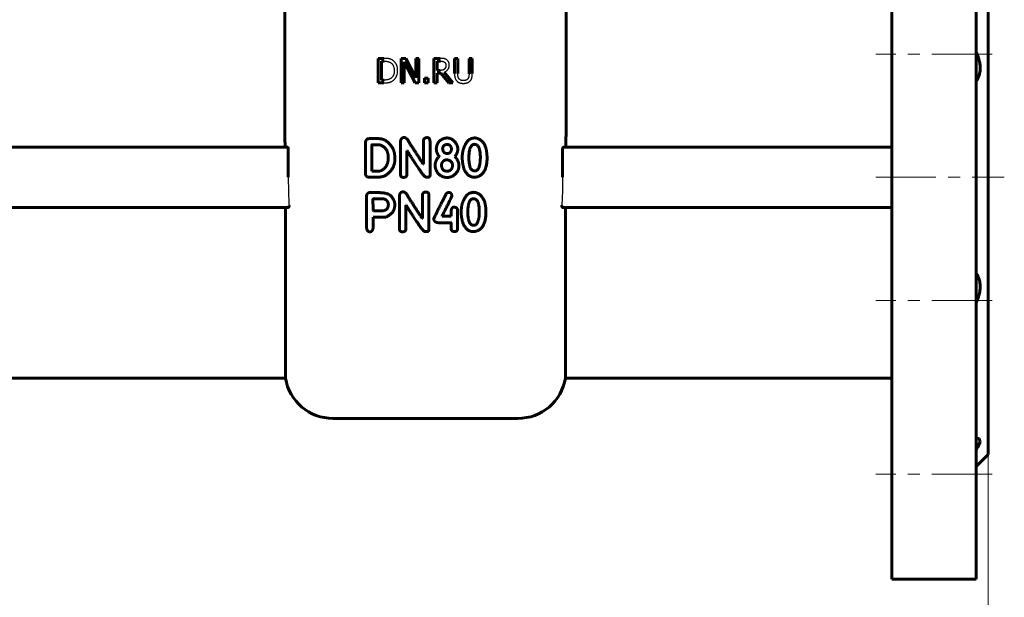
# Model space of a CAD drawing. Header units: millimetres. Extents: x 0 to 594, y 0 to 420.
# Tile 3 of 7: x 111 to 234, y 82 to 154. Entities that reach past the tile are written whole.
import ezdxf

# ---------------------------------------------------------------- set-up
doc = ezdxf.new("R2010")
doc.units = ezdxf.units.MM
for name, pattern in [('K5LT-1', [0]), ('K5LT_AXLED', [12, 7.5, -1.5, 1.5, -1.5]), ('K5LT_BASIC', [0]), ('K5LT_THIN', [0])]:
    doc.linetypes.add(name, pattern=pattern)
doc.layers.add('Системный слой', color=7, linetype='Continuous')
doc.layers.add('Системный слой (1)', color=7, linetype='Continuous', true_color=0x6c6c6c)
doc.styles.add('KDIMTEXTSTYLE', font='txt', dxfattribs={"width": 0.96, "oblique": 15, "height": 5})
doc.styles.add('KTEXTSTYLE', font='txt', dxfattribs={"width": 0.96, "height": 5})
doc.dimstyles.new('KDIMSTYLE (0.50)', dxfattribs={"dimtxt": 5, "dimasz": 1, "dimexe": 2, "dimexo": 0, "dimgap": 1, "dimtad": 1, "dimlfac": 2, "dimtxsty": 'KDIMTEXTSTYLE', "dimsah": 1, "dimcen": 0, "dimdle": 1, "dimadec": 0, "dimazin": 0, "dimtfac": 0.667, "dimtmove": 0, "dimatfit": 3, "dimfxl": 1, "dimtvp": 1, "dimtolj": 1, "dimtzin": 0, "dimarcsym": 0})

# ---------------------------------------------------------------- blocks, each defined once
blk = doc.blocks.new('U13')
at = {"layer": 'Системный слой (1)', "color": 143, "linetype": 'K5LT_BASIC', "lineweight": 60, "true_color": 0x33acca}
for p, q in [((230.1, 102.13), (230.14, 102.14)), ((230.14, 102.14), (230.18, 102.14)), ((230.18, 102.14), (230.22, 102.14)), ((230.22, 102.14), (230.46, 102.08)), ((230.6, 101.7), (230.32, 101)), ((230.46, 102.08), (230.6, 101.7)), ((230.32, 101), (230.1, 100.64))]:
    blk.add_line(p, q, dxfattribs=at)
blk = doc.blocks.new('D0')
at = {"layer": 'Системный слой (1)'}
for points in [[(96.6, 40.79), (96.1, 41.45), (96.6, 42.1), (91.6, 41.45)], [(226.6, 40.79), (231.6, 41.45), (226.6, 42.1), (227.1, 41.45)]]:
    blk.add_hatch(color=7, dxfattribs=at).paths.add_polyline_path(points)
at = {"layer": 'Системный слой (1)', "color": 7, "linetype": 'K5LT_THIN', "lineweight": 18, "true_color": 0xffffff}
for p, q in [((91.6, 101.59), (91.6, 39.45)), ((231.6, 100.09), (231.6, 39.45)), ((91.6, 41.45), (96.6, 42.1)), ((96.6, 42.1), (96.1, 41.45)), ((227.1, 41.45), (226.6, 42.1)), ((226.6, 42.1), (231.6, 41.45)), ((96.6, 40.79), (91.6, 41.45)), ((91.6, 41.45), (231.6, 41.45)), ((96.1, 41.45), (96.6, 40.79)), ((231.6, 41.45), (226.6, 40.79)), ((226.6, 40.79), (227.1, 41.45))]:
    blk.add_line(p, q, dxfattribs=at)
blk.add_wipeout([(155.93, 42.45), (155.93, 49.83), (166.82, 49.83), (166.82, 42.45)]).dxf.layer = 'Системный слой (1)'
at = {"layer": 'Системный слой (1)', "color": 7, "insert": (155.93, 49.03), "char_height": 5, "attachment_point": 1, "style": 'KTEXTSTYLE'}
blk.add_mtext('\\fArial|b0|c204|p34;\\H5.0;\\W1.000;\\Q15;\\fGOST Type AU|b0|i0|c204|p34;\\Q15;\\W0.960;280', dxfattribs=at)
blk = doc.blocks.new('KDIMARROW_01')
at = {"layer": 'Системный слой'}
blk.add_hatch(color=0, dxfattribs=at).paths.add_polyline_path([(0, 0), (-5, 0.66), (-4.5, 0), (-5, -0.66)])
at = {"layer": 'Системный слой', "color": 0, "linetype": 'K5LT_THIN', "lineweight": 18}
for p, q in [((-4.5, 0), (-5, 0.66)), ((-5, 0.66), (0, 0)), ((0, 0), (-5, -0.66)), ((-5, -0.66), (-4.5, 0))]:
    blk.add_line(p, q, dxfattribs=at)
at = {"layer": 'Системный слой (1)', "color": 0, "linetype": 'K5LT_THIN', "lineweight": 18}
blk.add_line((393.97, 134.59), (393.47, 134.59), dxfattribs=at)

msp = doc.modelspace()

# ---------------------------------------------------------------- linework, layer by layer
at = {"layer": 'Системный слой (1)', "color": 143, "linetype": 'K5LT_BASIC', "lineweight": 60, "true_color": 0x33acca}
for p, q in [((219.6044, 184.5947), (219.6044, 84.5947)), ((230.1044, 184.5947), (230.1044, 84.5947)), ((231.6044, 169.0947), (231.6044, 100.0947)), ((144.1044, 141.5947), (144.1044, 154.2065)), ((179.1044, 141.5947), (179.1044, 154.2065)), ((155.7427, 149.3953), (155.7427, 146.3453)), ((156.4372, 149.3953), (155.7427, 149.3953)), ((156.1481, 146.6963), (156.1481, 149.0444)), ((156.1481, 149.0444), (156.457, 149.0444)), ((158.5876, 149.3953), (158.5876, 146.3453)), ((159.1635, 149.3953), (158.5876, 149.3953)), ((158.9657, 146.3453), (158.9657, 148.9752)), ((158.9657, 148.9752), (160.3152, 146.3453)), ((160.3919, 146.9806), (159.1635, 149.3953)), ((160.3919, 149.3953), (160.3919, 146.9806)), ((160.77, 149.3953), (160.3919, 149.3953)), ((160.77, 146.3453), (160.77, 149.3953)), ((163.4443, 149.3953), (162.6584, 149.3953)), ((162.6584, 149.3953), (162.6584, 146.3453)), ((163.0637, 149.0444), (163.4666, 149.0444)), ((163.0637, 147.8975), (163.0637, 149.0444)), ((165.2239, 149.3953), (165.2239, 147.4922)), ((165.6293, 149.3953), (165.2239, 149.3953)), ((165.6293, 147.4922), (165.6293, 149.3953)), ((167.4311, 149.3953), (167.0257, 149.3953)), ((167.0257, 149.3953), (167.0257, 147.4823)), ((167.4311, 147.4922), (167.4311, 149.3953)), ((163.4196, 147.8975), (163.0637, 147.8975)), ((163.0637, 147.5589), (163.5284, 147.5589)), ((163.0637, 146.3453), (163.0637, 147.5589)), ((163.5284, 147.5589), (164.4923, 146.3453)), ((165.0188, 146.3453), (163.9337, 147.6726)), ((155.7427, 146.3453), (156.4447, 146.3453)), ((156.457, 146.6963), (156.1481, 146.6963)), ((158.5876, 146.3453), (158.9657, 146.3453)), ((160.3152, 146.3453), (160.77, 146.3453)), ((161.9564, 146.9287), (161.467, 146.9287)), ((161.467, 146.9287), (161.467, 146.3453)), ((161.467, 146.3453), (161.9564, 146.3453)), ((161.9564, 146.3453), (161.9564, 146.9287)), ((162.6584, 146.3453), (163.0637, 146.3453)), ((164.4923, 146.3453), (165.0188, 146.3453)), ((154.1484, 138.9494), (154.1484, 134.9952)), ((154.6414, 139.4048), (154.5215, 139.3979)), ((155.7814, 139.4048), (154.6414, 139.4048)), ((154.9461, 138.6071), (154.9358, 135.3752)), ((155.7266, 138.6447), (154.9837, 138.6447)), ((158.5003, 139.0761), (158.5003, 134.937)), ((161.3521, 139.0556), (161.3521, 136.2414)), ((162.1704, 134.824), (162.1704, 139.0761)), ((164.3209, 138.6858), (164.2833, 138.6858)), ((103.6044, 138.3447), (144.4475, 138.3447)), ((144.5422, 138.0947), (144.5422, 134.5947)), ((159.298, 137.895), (159.3357, 137.895)), ((159.298, 134.937), (159.298, 137.895)), ((163.311, 137.224), (163.311, 137.2034)), ((165.2761, 137.1658), (165.2761, 137.1863)), ((167.0108, 137.3472), (166.9936, 136.9603)), ((178.6665, 138.0947), (178.6665, 134.5947)), ((219.6044, 138.3447), (178.7612, 138.3447)), ((156.9626, 136.933), (156.9626, 137.1623)), ((161.3521, 136.2414), (161.3145, 136.2414)), ((165.7657, 136.0052), (165.7657, 136.0223)), ((169.2669, 137.0528), (169.2669, 137.0699)), ((154.9358, 135.3752), (154.9734, 135.3547)), ((154.9734, 135.3547), (155.7266, 135.3547)), ((164.2456, 135.3684), (164.3415, 135.3684)), ((167.6578, 135.406), (167.8256, 135.406)), ((154.5832, 134.5947), (155.6308, 134.5947)), ((161.7356, 134.6015), (161.8657, 134.6015)), ((164.2456, 134.581), (164.3209, 134.581)), ((155.7151, 132.6894), (154.6881, 132.6894)), ((158.368, 132.3094), (158.368, 128.1703)), ((161.2198, 132.2888), (161.2198, 129.4747)), ((162.0381, 128.0573), (162.0381, 132.3094)), ((154.2533, 132.2443), (154.2704, 128.5366)), ((156.4752, 131.902), (155.1057, 131.902)), ((159.1657, 128.1703), (159.1657, 131.1283)), ((159.1657, 131.1283), (159.2034, 131.1283)), ((144.55, 130.8447), (103.6044, 130.8447)), ((144.1883, 130.8447), (144.1883, 109.5947)), ((155.0886, 130.4744), (155.1263, 130.4367)), ((155.1263, 130.4367), (156.1705, 130.4367)), ((163.7025, 129.7451), (163.7025, 129.8205)), ((164.798, 130.3032), (164.798, 129.7451)), ((165.5991, 128.1943), (165.5991, 130.5052)), ((166.8785, 130.5805), (166.8614, 130.1936)), ((169.1346, 130.2861), (169.1346, 130.3032)), ((178.6588, 130.8447), (219.6044, 130.8447)), ((179.0205, 130.8447), (179.0205, 109.5947)), ((155.0886, 129.6561), (156.684, 129.6561)), ((155.0886, 128.2901), (155.0886, 129.6561)), ((161.2198, 129.4747), (161.1822, 129.4747)), ((163.165, 128.9474), (164.7638, 128.9474)), ((164.798, 129.7451), (163.7025, 129.7451)), ((164.798, 128.9098), (164.798, 128.1737)), ((167.5255, 128.6393), (167.6933, 128.6393)), ((161.6033, 127.8348), (161.7334, 127.8348)), ((144.1883, 109.5947), (103.6044, 109.5947)), ((219.6044, 109.5947), (179.0205, 109.5947)), ((150.1044, 104.5947), (173.1044, 104.5947)), ((231.6044, 100.0947), (230.1044, 98.5947)), ((230.1044, 84.5947), (219.6044, 84.5947))]:
    msp.add_line(p, q, dxfattribs=at)
at = {"layer": 'Системный слой (1)', "color": 30, "linetype": 'K5LT_AXLED', "lineweight": 18, "true_color": 0xff8000}
for p, q in [((232.1044, 149.902), (217.6044, 149.902)), ((217.6044, 134.5947), (233.6044, 134.5947)), ((232.1044, 119.2873), (217.6044, 119.2873))]:
    msp.add_line(p, q, dxfattribs=at)
at = {"layer": 'Системный слой (1)', "color": 143, "linetype": 'K5LT_BASIC', "lineweight": 60, "true_color": 0x33acca}
for centre, radius, start, end in [((19.1044, 154.2065), 125, 0, 14.036243), ((304.1044, 154.2065), 125, 165.963757, 180), ((150.1044, 110.5947), 6, 189.594068, 270), ((173.1044, 110.5947), 6, 270, 350.405932)]:
    msp.add_arc(centre, radius, start, end, dxfattribs=at)
for points, knots in [([(230.1044, 150.1572), (230.1611, 150.0397), (230.246, 149.849), (230.3561, 149.5587), (230.4441, 149.2853), (230.5198, 148.9835), (230.5728, 148.6819), (230.6015, 148.3927), (230.6077, 148.102), (230.5887, 147.8133), (230.5444, 147.5429), (230.4824, 147.303), (230.3854, 147.0265), (230.2586, 146.7722), (230.1463, 146.6025), (230.1044, 146.5447)], [0, 0, 0, 0, 1.49065536, 2.38131739, 3.55076735, 4.78289002, 5.97957746, 7.14396347, 8.25956554, 9.54423506, 10.79782961, 11.84734912, 12.90361417, 14.89899178, 16, 16, 16, 16]), ([(144.1044, 141.5947), (144.1044, 141.3255), (144.1068, 140.8919), (144.114, 140.283), (144.1213, 139.7957), (144.1325, 139.1473), (144.1414, 138.6706), (144.1474, 138.3447)], [0, 0, 0, 0, 2.02139148, 3.23596376, 4.5099771, 5.61393711, 8, 8, 8, 8]), ([(179.1044, 141.5947), (179.1044, 141.3255), (179.1019, 140.8919), (179.0948, 140.283), (179.0874, 139.7957), (179.0763, 139.1473), (179.0673, 138.6706), (179.0614, 138.3447)], [0, 0, 0, 0, 2.02139148, 3.23596376, 4.5099771, 5.61393711, 8, 8, 8, 8]), ([(144.5422, 138.0947), (144.5422, 138.1093), (144.5414, 138.1324), (144.5386, 138.162), (144.5343, 138.1946), (144.5273, 138.2285), (144.518, 138.2591), (144.5113, 138.2764), (144.5036, 138.2937), (144.4933, 138.3125), (144.4789, 138.3304), (144.4632, 138.3421), (144.4528, 138.3447), (144.4475, 138.3447)], [0, 0, 0, 0, 1.58327377, 2.41709561, 3.13324314, 5.1105319, 6.31975307, 7.25680686, 7.80757907, 9.24010602, 10.77676249, 12.30505192, 14, 14, 14, 14]), ([(178.6665, 138.0947), (178.6665, 138.1093), (178.6673, 138.1324), (178.6701, 138.162), (178.6744, 138.1946), (178.6814, 138.2285), (178.6908, 138.2591), (178.6974, 138.2764), (178.7051, 138.2937), (178.7155, 138.3125), (178.7299, 138.3304), (178.7456, 138.3421), (178.756, 138.3447), (178.7612, 138.3447)], [0, 0, 0, 0, 1.58327377, 2.41709561, 3.13324314, 5.1105319, 6.31975307, 7.25680686, 7.80757907, 9.24010602, 10.77676249, 12.30505192, 14, 14, 14, 14]), ([(144.55, 130.8447), (144.5585, 130.8447), (144.571, 130.8486), (144.587, 130.8615), (144.5985, 130.8751), (144.6099, 130.8936), (144.6194, 130.9149), (144.6264, 130.9358), (144.6313, 130.9541), (144.6351, 130.9717), (144.6381, 130.99), (144.6413, 131.0158), (144.643, 131.0442), (144.643, 131.0733), (144.6423, 131.0881), (144.6419, 131.0947)], [0, 0, 0, 0, 2.68117648, 3.90413009, 5.26930465, 6.69561243, 8.17172131, 9.25443986, 10.10433415, 10.92812436, 11.74237417, 12.54514992, 14.25524612, 15.22315586, 16, 16, 16, 16]), ([(178.6588, 130.8447), (178.6502, 130.8447), (178.6378, 130.8486), (178.6218, 130.8615), (178.6102, 130.8751), (178.5988, 130.8936), (178.5893, 130.9149), (178.5824, 130.9358), (178.5775, 130.9541), (178.5737, 130.9717), (178.5706, 130.99), (178.5674, 131.0158), (178.5657, 131.0442), (178.5658, 131.0733), (178.5664, 131.0881), (178.5668, 131.0947)], [0, 0, 0, 0, 2.68117649, 3.90413008, 5.26930465, 6.69561243, 8.17172131, 9.25443986, 10.10433415, 10.92812436, 11.74237417, 12.54514992, 14.25524612, 15.22315586, 16, 16, 16, 16]), ([(230.1044, 122.6446), (230.1749, 122.5473), (230.2979, 122.3496), (230.4305, 122.0481), (230.5138, 121.7766), (230.5656, 121.5303), (230.5971, 121.2791), (230.6085, 121.0006), (230.5946, 120.6865), (230.5502, 120.3574), (230.4781, 120.0283), (230.3643, 119.6409), (230.2342, 119.3087), (230.1299, 119.085), (230.1044, 119.0322)], [0, 0, 0, 0, 1.74131723, 3.28590685, 4.43632143, 5.41366804, 6.43194576, 7.49963992, 8.6849027, 10.01817543, 11.18805614, 12.35640537, 14.36995909, 15, 15, 15, 15])]:
    msp.add_open_spline(points, degree=3, knots=knots, dxfattribs=at)
at = {"layer": 'Системный слой (1)', "color": 7, "linetype": 'K5LT-1'}
for points, knots in [([(157.5297, 149.1531), (157.5208, 149.159), (157.5026, 149.1706), (157.4653, 149.1928), (157.4166, 149.219), (157.365, 149.2434), (157.3219, 149.2617), (157.2888, 149.2748), (157.2549, 149.2873), (157.2202, 149.2992), (157.1846, 149.3106), (157.151, 149.3205), (157.1195, 149.3292), (157.0905, 149.3367), (157.0605, 149.3436), (157.0316, 149.3496), (157.0041, 149.3548), (156.9699, 149.3607), (156.9101, 149.3697), (156.8198, 149.3801), (156.7224, 149.3874), (156.6395, 149.3915), (156.5746, 149.3937), (156.507, 149.3951), (156.4606, 149.3953), (156.4372, 149.3953)], [-0.711735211, -0.711735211, -0.711735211, -0.711735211, -0.684262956, -0.6567907, -0.60184619, -0.54690168, -0.519429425, -0.49195717, -0.464484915, -0.43701266, -0.409540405, -0.38206815, -0.361271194, -0.340474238, -0.319677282, -0.298880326, -0.282961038, -0.267041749, -0.235203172, -0.176402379, -0.117601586, -0.08820119, -0.058800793, -0.029400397, 0, 0, 0, 0]), ([(156.457, 149.0444), (156.473, 149.0444), (156.5047, 149.0442), (156.5513, 149.0431), (156.5967, 149.0414), (156.6389, 149.0391), (156.678, 149.0363), (156.7145, 149.0331), (156.7499, 149.0294), (156.783, 149.0252), (156.8137, 149.0208), (156.8424, 149.0161), (156.8702, 149.0109), (156.8923, 149.0064), (156.9091, 149.0026), (156.9247, 148.999), (156.9439, 148.9942), (156.9668, 148.988), (156.9895, 148.9814), (157.0121, 148.9744), (157.0421, 148.9644), (157.0732, 148.9531), (157.1347, 148.9285), (157.1962, 148.8994), (157.2476, 148.8704), (157.2628, 148.8615)], [-0.122136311, -0.122136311, -0.122136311, -0.122136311, -0.116722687, -0.111309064, -0.10589544, -0.100481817, -0.09567233, -0.090862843, -0.086053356, -0.081243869, -0.076951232, -0.072658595, -0.068365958, -0.06407332, -0.062146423, -0.060219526, -0.056365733, -0.052511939, -0.048658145, -0.044804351, -0.040950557, -0.033242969, -0.028590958, -0.008523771, 0, 0, 0, 0]), ([(157.2628, 148.8615), (157.2794, 148.8513), (157.3119, 148.83), (157.3458, 148.8045), (157.3923, 148.7668), (157.4486, 148.7142), (157.5186, 148.6298), (157.5793, 148.5349), (157.629, 148.4316), (157.6578, 148.3498), (157.6826, 148.2631), (157.7037, 148.1679), (157.7167, 148.0619), (157.7218, 147.988), (157.7236, 147.9502), (157.7247, 147.9118), (157.725, 147.8858), (157.725, 147.8728)], [-0.228722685, -0.228722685, -0.228722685, -0.228722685, -0.216268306, -0.203813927, -0.201223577, -0.17717576, -0.153135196, -0.129094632, -0.10422721, -0.081198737, -0.076679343, -0.051147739, -0.025616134, -0.0192121, -0.012808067, -0.006404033, 0, 0, 0, 0]), ([(158.1476, 147.8679), (158.1476, 147.8888), (158.1471, 147.9306), (158.1446, 147.9923), (158.1405, 148.0529), (158.133, 148.1292), (158.1203, 148.2193), (158.0998, 148.3197), (158.0745, 148.4141), (158.0462, 148.4979), (158.0155, 148.5737), (157.983, 148.6422), (157.9475, 148.7079), (157.9191, 148.7544), (157.8731, 148.8244), (157.8043, 148.9156), (157.691, 149.0322), (157.5955, 149.1084), (157.5398, 149.1464), (157.5297, 149.1531)], [-0.236572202, -0.236572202, -0.236572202, -0.236572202, -0.228129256, -0.219686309, -0.211243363, -0.202800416, -0.187098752, -0.171397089, -0.156612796, -0.141828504, -0.129465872, -0.11710324, -0.104753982, -0.092404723, -0.0897364, -0.062369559, -0.034019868, -0.006064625, 0, 0, 0, 0]), ([(164.2204, 149.2347), (164.2034, 149.2457), (164.1689, 149.2666), (164.1301, 149.2867), (164.0756, 149.3125), (164.0216, 149.3336), (163.9535, 149.353), (163.9181, 149.3607), (163.8972, 149.3645), (163.8884, 149.3661), (163.8708, 149.3689), (163.8436, 149.3729), (163.7988, 149.3786), (163.722, 149.3863), (163.6041, 149.3934), (163.5005, 149.3953), (163.4443, 149.3953)], [-0.161155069, -0.161155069, -0.161155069, -0.161155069, -0.148263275, -0.135371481, -0.132778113, -0.108543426, -0.096754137, -0.084964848, -0.084102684, -0.082378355, -0.078929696, -0.07203238, -0.064293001, -0.050425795, -0.025914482, 0, 0, 0, 0]), ([(163.4666, 149.0444), (163.4769, 149.0444), (163.4974, 149.0442), (163.5274, 149.0436), (163.5567, 149.0426), (163.5838, 149.0412), (163.609, 149.0395), (163.6325, 149.0376), (163.6552, 149.0353), (163.6764, 149.0329), (163.6961, 149.0302), (163.7206, 149.0264), (163.7485, 149.0213), (163.7795, 149.0143), (163.8083, 149.0064), (163.8362, 148.9973), (163.8573, 148.9892), (163.8898, 148.9755), (163.9195, 148.9604), (163.9445, 148.9449), (163.951, 148.9406)], [-0.105350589, -0.105350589, -0.105350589, -0.105350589, -0.100431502, -0.095512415, -0.090593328, -0.085674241, -0.081313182, -0.076952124, -0.072591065, -0.068230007, -0.064347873, -0.060465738, -0.052701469, -0.045754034, -0.0388066, -0.031859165, -0.02491173, -0.022395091, -0.005983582, 0, 0, 0, 0]), ([(163.9337, 147.6726), (163.9454, 147.677), (163.9685, 147.686), (164.0025, 147.7004), (164.0357, 147.7158), (164.077, 147.7366), (164.1255, 147.7638), (164.1978, 147.8106), (164.2631, 147.8627), (164.3219, 147.9198), (164.3743, 147.9778), (164.4199, 148.0383), (164.4567, 148.1001), (164.4875, 148.1601), (164.5195, 148.2401), (164.5391, 148.3137), (164.5509, 148.3739), (164.5578, 148.4179), (164.5632, 148.4723), (164.5655, 148.5149), (164.5663, 148.5448), (164.5665, 148.5598), (164.5665, 148.5673)], [-0.148110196, -0.148110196, -0.148110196, -0.148110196, -0.143631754, -0.139153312, -0.134674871, -0.130196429, -0.121903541, -0.113610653, -0.097024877, -0.089138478, -0.081252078, -0.066130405, -0.059524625, -0.052918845, -0.039707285, -0.026179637, -0.024288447, -0.017188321, -0.010088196, -0.005044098, -0.002522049, 0, 0, 0, 0]), ([(163.951, 148.9406), (163.959, 148.9352), (163.9746, 148.9239), (163.9907, 148.9108), (164.0121, 148.8917), (164.0372, 148.8662), (164.0676, 148.8262), (164.0884, 148.7899), (164.1026, 148.7589), (164.115, 148.7269), (164.1233, 148.6993), (164.1326, 148.6603), (164.14, 148.6178), (164.1435, 148.5696), (164.1438, 148.5414), (164.1438, 148.5352)], [-0.081685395, -0.081685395, -0.081685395, -0.081685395, -0.076696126, -0.0717068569, -0.0706954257, -0.0613419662, -0.0522677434, -0.0430034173, -0.0383712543, -0.0337390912, -0.0245907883, -0.0231782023, -0.0130157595, -0.0028533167, 0, 0, 0, 0]), ([(164.1438, 148.5352), (164.1438, 148.526), (164.1436, 148.5076), (164.1426, 148.4804), (164.141, 148.4538), (164.1387, 148.4286), (164.1359, 148.4047), (164.1316, 148.3745), (164.1249, 148.339), (164.1151, 148.2992), (164.104, 148.2635), (164.0915, 148.2306), (164.0734, 148.1906), (164.0468, 148.1441), (164.0161, 148.1033), (163.9899, 148.0744), (163.9773, 148.0619), (163.9708, 148.0557)], [-0.0937576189, -0.0937576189, -0.0937576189, -0.0937576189, -0.0896029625, -0.085448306, -0.0812936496, -0.0771389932, -0.0733225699, -0.0695061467, -0.0618733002, -0.0547800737, -0.0476868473, -0.0413301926, -0.034973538, -0.0226294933, -0.0102854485, -0.0051427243, 0, 0, 0, 0]), ([(164.5665, 148.5673), (164.5665, 148.5776), (164.5662, 148.5979), (164.5651, 148.628), (164.5631, 148.6576), (164.5596, 148.6945), (164.5536, 148.7381), (164.5441, 148.7862), (164.5323, 148.8313), (164.5187, 148.8727), (164.5032, 148.9115), (164.4888, 148.9416), (164.4764, 148.9646), (164.4635, 148.9867), (164.4467, 149.0135), (164.425, 149.0444), (164.4075, 149.0668), (164.3793, 149.1008), (164.3359, 149.1468), (164.2763, 149.1968), (164.2351, 149.2252), (164.2204, 149.2347)], [-0.193489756, -0.193489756, -0.193489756, -0.193489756, -0.187228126, -0.180966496, -0.174704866, -0.168443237, -0.156866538, -0.14528984, -0.134451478, -0.123613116, -0.113319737, -0.103026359, -0.098061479, -0.0930966, -0.083166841, -0.073237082, -0.063307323, -0.060732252, -0.038297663, -0.013257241, 0, 0, 0, 0]), ([(157.725, 147.8728), (157.725, 147.8558), (157.7246, 147.8219), (157.7229, 147.772), (157.7201, 147.7231), (157.7163, 147.677), (157.7116, 147.6337), (157.7043, 147.579), (157.6932, 147.5154), (157.6767, 147.4445), (157.6585, 147.3821), (157.6384, 147.3256), (157.6171, 147.2748), (157.5935, 147.2264), (157.5592, 147.1651), (157.5091, 147.0912), (157.4381, 147.0101), (157.3665, 146.9465), (157.3184, 146.9115), (157.2999, 146.899)], [-0.276021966, -0.276021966, -0.276021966, -0.276021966, -0.265988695, -0.255955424, -0.245922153, -0.235888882, -0.226754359, -0.217619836, -0.19935079, -0.182548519, -0.165746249, -0.151188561, -0.136630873, -0.122295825, -0.107960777, -0.079290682, -0.048447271, -0.018055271, 0, 0, 0, 0]), ([(157.5248, 146.59), (157.568, 146.6186), (157.6135, 146.6529), (157.6961, 146.7249), (157.7411, 146.77), (157.7845, 146.8198), (157.8021, 146.8406), (157.8328, 146.8788), (157.8745, 146.9359), (157.9134, 146.9964), (157.9431, 147.0474), (157.9716, 147.0997), (158.005, 147.1676), (158.0399, 147.251), (158.0696, 147.3354), (158.0877, 147.3982), (158.1114, 147.4924), (158.1359, 147.6236), (158.1467, 147.7694), (158.1476, 147.8534), (158.1476, 147.8679)], [-0.278962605, -0.278962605, -0.278962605, -0.278962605, -0.247175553, -0.243853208, -0.211601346, -0.208232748, -0.203909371, -0.195262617, -0.178870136, -0.162027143, -0.153605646, -0.145184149, -0.128341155, -0.111498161, -0.095175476, -0.078852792, -0.075672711, -0.042270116, -0.007265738, 0, 0, 0, 0]), ([(163.9708, 148.0557), (163.9638, 148.0487), (163.9495, 148.0352), (163.9328, 148.0214), (163.9083, 148.0027), (163.8745, 147.9804), (163.831, 147.9589), (163.7939, 147.9448), (163.77, 147.9373), (163.7504, 147.9321), (163.7356, 147.9286), (163.7206, 147.9254), (163.7011, 147.9214), (163.6766, 147.917), (163.6407, 147.9115), (163.5592, 147.9014), (163.4821, 147.8975), (163.4196, 147.8975)], [-0.0846184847, -0.0846184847, -0.0846184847, -0.0846184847, -0.0800034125, -0.0753883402, -0.0744226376, -0.0653627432, -0.0561571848, -0.0515544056, -0.0469516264, -0.0446938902, -0.042436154, -0.0401784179, -0.0379206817, -0.0337082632, -0.0294958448, -0.0225875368, 0, 0, 0, 0]), ([(165.2239, 147.4922), (165.2239, 147.4737), (165.2242, 147.4371), (165.2257, 147.3832), (165.2281, 147.3306), (165.2314, 147.2815), (165.2354, 147.2356), (165.2416, 147.1784), (165.2492, 147.1249), (165.2579, 147.0751), (165.2648, 147.0406), (165.2724, 147.0072), (165.2803, 146.9758), (165.2884, 146.9463), (165.2969, 146.9187), (165.3061, 146.8917), (165.316, 146.8653), (165.3266, 146.8394), (165.3416, 146.8059), (165.3701, 146.7493), (165.4177, 146.6734), (165.4715, 146.6078), (165.5061, 146.5722), (165.5156, 146.5628)], [-0.129094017, -0.129094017, -0.129094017, -0.129094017, -0.123542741, -0.117991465, -0.112440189, -0.106888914, -0.1019132, -0.096937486, -0.086986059, -0.082495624, -0.078005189, -0.073514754, -0.069024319, -0.064988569, -0.060952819, -0.056917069, -0.052881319, -0.048917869, -0.044954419, -0.037027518, -0.021378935, -0.005730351, 0, 0, 0, 0]), ([(165.7603, 146.8767), (165.7524, 146.8887), (165.7373, 146.9131), (165.7225, 146.941), (165.7086, 146.9696), (165.6958, 146.999), (165.6847, 147.0294), (165.6778, 147.0507), (165.673, 147.0665), (165.6669, 147.0885), (165.6616, 147.1109), (165.6578, 147.1292), (165.6549, 147.1442), (165.651, 147.1666), (165.6473, 147.1909), (165.644, 147.2165), (165.6409, 147.2427), (165.6373, 147.2788), (165.6338, 147.3263), (165.6316, 147.37), (165.6304, 147.4063), (165.6297, 147.4343), (165.6294, 147.4629), (165.6293, 147.4824), (165.6293, 147.4922)], [-0.343745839, -0.343745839, -0.343745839, -0.343745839, -0.317150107, -0.290554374, -0.285054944, -0.258118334, -0.231181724, -0.22561445, -0.217365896, -0.200868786, -0.184371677, -0.176123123, -0.167874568, -0.157558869, -0.136927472, -0.126611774, -0.116296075, -0.095664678, -0.071748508, -0.047832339, -0.035874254, -0.023916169, -0.011958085, 0, 0, 0, 0]), ([(167.0257, 147.4823), (167.0257, 147.47), (167.0256, 147.4457), (167.0249, 147.4099), (167.0238, 147.3751), (167.0222, 147.3412), (167.0202, 147.3087), (167.0169, 147.2666), (167.0129, 147.2288), (167.0085, 147.195), (167.0053, 147.1735), (167.0018, 147.1525), (166.9981, 147.1324), (166.9941, 147.113), (166.9897, 147.0943), (166.9849, 147.0758), (166.9796, 147.0576), (166.9738, 147.0395), (166.9655, 147.0157), (166.9577, 146.9958), (166.9407, 146.9565), (166.9217, 146.9194), (166.901, 146.8863), (166.8947, 146.8767)], [-0.0871314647, -0.0871314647, -0.0871314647, -0.0871314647, -0.0831713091, -0.0792111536, -0.0752509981, -0.0712908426, -0.0673306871, -0.0633705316, -0.0554502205, -0.0523701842, -0.0492901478, -0.0462101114, -0.043130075, -0.0401940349, -0.0372579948, -0.0343219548, -0.0313859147, -0.0284498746, -0.0255138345, -0.0196417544, -0.0183802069, -0.005374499, 0, 0, 0, 0]), ([(167.1394, 146.5628), (167.152, 146.5748), (167.1763, 146.5995), (167.2012, 146.6283), (167.2354, 146.6708), (167.2764, 146.7299), (167.3165, 146.8067), (167.3433, 146.8724), (167.3608, 146.9236), (167.3755, 146.9768), (167.3883, 147.0311), (167.3993, 147.087), (167.4107, 147.1579), (167.4259, 147.2864), (167.4311, 147.4057), (167.4311, 147.4922)], [-0.200678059, -0.200678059, -0.200678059, -0.200678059, -0.189054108, -0.177430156, -0.175001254, -0.152059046, -0.128629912, -0.116915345, -0.105200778, -0.093565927, -0.081931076, -0.070871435, -0.059811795, -0.04081866, 0, 0, 0, 0]), ([(156.4447, 146.3453), (156.4642, 146.3453), (156.5028, 146.3455), (156.5597, 146.3465), (156.6152, 146.3481), (156.6689, 146.3503), (156.7205, 146.3532), (156.7873, 146.3578), (156.854, 146.364), (156.9202, 146.3721), (156.9721, 146.3797), (157.0134, 146.3868), (157.045, 146.3929), (157.0654, 146.3972), (157.0829, 146.4011), (157.1025, 146.4058), (157.1238, 146.4113), (157.1468, 146.4177), (157.1715, 146.425), (157.2149, 146.4389), (157.2768, 146.4617), (157.3771, 146.5054), (157.4597, 146.5498), (157.517, 146.5852), (157.5248, 146.59)], [-0.489465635, -0.489465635, -0.489465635, -0.489465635, -0.469874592, -0.450283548, -0.430692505, -0.411101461, -0.391510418, -0.371919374, -0.332737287, -0.308900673, -0.28506406, -0.261227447, -0.24930914, -0.237390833, -0.229840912, -0.22229099, -0.207191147, -0.19698596, -0.186780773, -0.168865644, -0.129708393, -0.090551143, -0.012236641, 0, 0, 0, 0]), ([(157.2999, 146.899), (157.2829, 146.8871), (157.2483, 146.8644), (157.2088, 146.8419), (157.1502, 146.8114), (157.1045, 146.7916), (157.0556, 146.7742), (157.0343, 146.767), (157.0078, 146.7589), (156.9775, 146.7506), (156.948, 146.7433), (156.9167, 146.7366), (156.8724, 146.7281), (156.8266, 146.7207), (156.7788, 146.7144), (156.7423, 146.7102), (156.7048, 146.7066), (156.663, 146.7032), (156.6164, 146.7002), (156.5644, 146.698), (156.5113, 146.6966), (156.4752, 146.6963), (156.457, 146.6963)], [-0.129515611, -0.129515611, -0.129515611, -0.129515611, -0.119550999, -0.109586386, -0.107523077, -0.087584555, -0.085520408, -0.082628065, -0.07684338, -0.072307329, -0.067771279, -0.062610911, -0.057450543, -0.047129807, -0.041969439, -0.036809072, -0.031648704, -0.026488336, -0.019866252, -0.013244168, -0.006622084, 0, 0, 0, 0]), ([(165.5156, 146.5628), (165.5283, 146.5501), (165.5545, 146.5255), (165.5851, 146.5002), (165.6312, 146.4649), (165.668, 146.4406), (165.7082, 146.4179), (165.7256, 146.4084), (165.7553, 146.3932), (165.8158, 146.3655), (165.8879, 146.3397), (165.9672, 146.3187), (166.0292, 146.3057), (166.094, 146.2953), (166.1518, 146.2888), (166.2015, 146.2849), (166.2423, 146.2827), (166.2839, 146.2814), (166.3121, 146.2811), (166.3263, 146.2811)], [-0.322958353, -0.322958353, -0.322958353, -0.322958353, -0.301047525, -0.279136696, -0.274585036, -0.230252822, -0.225650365, -0.21925955, -0.206477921, -0.186016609, -0.141138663, -0.11869969, -0.096260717, -0.073821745, -0.051382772, -0.038537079, -0.025691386, -0.012845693, 0, 0, 0, 0]), ([(166.3263, 146.6271), (166.3163, 146.6271), (166.2965, 146.6273), (166.2672, 146.6284), (166.2385, 146.6301), (166.2114, 146.6325), (166.1857, 146.6355), (166.1533, 146.6401), (166.1008, 146.6498), (166.035, 146.668), (165.9672, 146.6958), (165.9087, 146.7284), (165.8568, 146.7665), (165.811, 146.8099), (165.78, 146.8478), (165.7641, 146.8709), (165.7603, 146.8767)], [-0.162465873, -0.162465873, -0.162465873, -0.162465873, -0.156402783, -0.150339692, -0.144276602, -0.138213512, -0.1326561, -0.127098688, -0.115983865, -0.095376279, -0.0768315, -0.058800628, -0.040998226, -0.023195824, -0.005738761, 0, 0, 0, 0]), ([(166.8947, 146.8767), (166.8892, 146.8683), (166.8775, 146.8517), (166.8635, 146.8344), (166.8425, 146.8101), (166.8123, 146.7799), (166.7715, 146.7484), (166.7355, 146.7255), (166.7072, 146.7097), (166.6825, 146.6977), (166.6621, 146.6889), (166.6419, 146.6807), (166.6167, 146.6715), (166.588, 146.6623), (166.5431, 146.65), (166.5022, 146.6416), (166.4355, 146.6319), (166.3846, 146.6278), (166.3374, 146.6271), (166.3263, 146.6271)], [-0.107165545, -0.107165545, -0.107165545, -0.107165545, -0.101648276, -0.096131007, -0.094971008, -0.083999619, -0.072710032, -0.067065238, -0.061420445, -0.055852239, -0.053068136, -0.050284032, -0.045041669, -0.039799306, -0.035586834, -0.022631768, -0.020142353, -0.004697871, 0, 0, 0, 0]), ([(166.3263, 146.2811), (166.3413, 146.2811), (166.3712, 146.2814), (166.4151, 146.2827), (166.4581, 146.285), (166.4985, 146.2881), (166.5363, 146.2919), (166.5838, 146.2978), (166.6284, 146.3049), (166.6702, 146.3134), (166.6993, 146.32), (166.7277, 146.3272), (166.78, 146.3422), (166.8277, 146.3596), (166.8734, 146.3796), (166.9034, 146.3937), (166.9283, 146.4067), (166.9773, 146.4343), (167.0426, 146.4768), (167.104, 146.5285), (167.1358, 146.5592), (167.1394, 146.5628)], [-0.133113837, -0.133113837, -0.133113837, -0.133113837, -0.12772088, -0.122327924, -0.116934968, -0.111542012, -0.106665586, -0.10178916, -0.092036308, -0.087588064, -0.083139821, -0.078691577, -0.074243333, -0.057841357, -0.053740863, -0.049640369, -0.041439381, -0.039717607, -0.021593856, -0.002514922, 0, 0, 0, 0]), ([(144.5422, 134.5947), (144.5423, 134.2613), (144.5473, 133.582), (144.5696, 132.6488), (144.6022, 131.817), (144.6275, 131.3359), (144.6419, 131.0947)], [6.359974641, 6.359974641, 6.359974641, 6.359974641, 6.559976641, 6.759978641, 6.894158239, 7.028337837, 7.028337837, 7.028337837, 7.028337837]), ([(178.6665, 134.5947), (178.6665, 134.2613), (178.6614, 133.582), (178.6391, 132.6488), (178.6066, 131.817), (178.5813, 131.3359), (178.5668, 131.0947)], [6.359974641, 6.359974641, 6.359974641, 6.359974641, 6.559976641, 6.759978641, 6.894158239, 7.028337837, 7.028337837, 7.028337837, 7.028337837])]:
    msp.add_open_spline(points, degree=3, knots=knots, dxfattribs=at)
at = {"layer": 'Системный слой (1)', "color": 143, "linetype": 'K5LT_BASIC', "lineweight": 60, "true_color": 0x33acca}
for points in [[(154.5215, 139.3979), (154.21, 139.3842), (154.1484, 138.9494)], [(154.9837, 138.6447), (154.9461, 138.6379), (154.9461, 138.6071)], [(156.0108, 138.6071), (155.8328, 138.6447), (155.7266, 138.6447)], [(157.5514, 138.1689), (156.8359, 139.4048), (155.7814, 139.4048)], [(156.9626, 137.1623), (156.9626, 138.2271), (156.0108, 138.6071)], [(158.9556, 139.5486), (158.5825, 139.5486), (158.5003, 139.0761)], [(159.6232, 138.8638), (159.298, 139.5486), (158.9556, 139.5486)], [(161.3145, 136.2414), (160.397, 137.693), (159.6232, 138.8638)], [(161.8075, 139.5314), (161.3521, 139.5314), (161.3521, 139.0556)], [(162.1704, 139.0761), (162.1704, 139.5314), (161.8075, 139.5314)], [(163.4034, 139.1463), (163.0097, 138.8228), (162.9549, 138.1586)], [(164.2662, 139.4904), (163.7971, 139.4698), (163.4034, 139.1463)], [(164.2833, 138.6858), (163.7424, 138.6208), (163.7424, 138.1415)], [(165.5021, 138.6653), (165.0365, 139.4904), (164.2662, 139.4904)], [(164.8482, 138.1586), (164.7283, 138.6858), (164.3209, 138.6858)], [(165.6322, 138.1038), (165.6322, 138.3127), (165.5021, 138.6653)], [(166.5092, 138.566), (166.1994, 137.9566), (166.1788, 137.1076)], [(167.1785, 139.3637), (166.819, 139.1754), (166.5092, 138.566)], [(167.6955, 138.6995), (167.1135, 138.6995), (167.0108, 137.3472)], [(167.6784, 139.4938), (167.3634, 139.439), (167.1785, 139.3637)], [(169.082, 138.3846), (168.5856, 139.4938), (167.6784, 139.4938)], [(168.435, 137.0699), (168.435, 138.6995), (167.6955, 138.6995)], [(157.7979, 136.933), (157.7979, 137.6861), (157.5514, 138.1689)], [(159.3357, 137.895), (159.7978, 137.1144), (160.9139, 135.4643)], [(163.311, 137.2034), (162.8043, 136.6351), (162.8043, 136.0805)], [(162.9549, 138.1586), (162.9549, 137.6142), (163.311, 137.224)], [(163.7424, 138.1415), (163.7971, 137.5595), (164.3209, 137.5595)], [(164.3209, 137.5595), (164.79, 137.5595), (164.8482, 138.1586)], [(165.2761, 137.1863), (165.6322, 137.6553), (165.6322, 138.1038)], [(169.2669, 137.0699), (169.2669, 137.6725), (169.082, 138.3846)], [(155.7266, 135.3547), (156.3155, 135.3547), (156.7708, 136.06)], [(156.4661, 134.7487), (157.7979, 135.4471), (157.7979, 136.933)], [(156.7708, 136.06), (156.9626, 136.4091), (156.9626, 136.933)], [(162.8043, 136.0805), (162.8043, 135.7724), (162.9721, 135.3855)], [(163.6088, 136.2688), (163.5917, 136.101), (163.5917, 136.06)], [(163.5917, 136.06), (163.6944, 135.3684), (164.2456, 135.3684)], [(164.3038, 136.7721), (163.8211, 136.7721), (163.6088, 136.2688)], [(164.9783, 136.0223), (164.9783, 136.6591), (164.3038, 136.7721)], [(164.3415, 135.3684), (164.8756, 135.3684), (164.9783, 136.0223)], [(164.9201, 134.7111), (165.7657, 135.2143), (165.7657, 136.0052)], [(165.7657, 136.0223), (165.7657, 136.6385), (165.2761, 137.1658)], [(166.1788, 137.1076), (166.1788, 136.3955), (166.3808, 135.7039)], [(166.9936, 136.9603), (167.069, 135.406), (167.6578, 135.406)], [(167.8256, 135.406), (168.2261, 135.406), (168.3973, 136.4229)], [(168.0823, 134.6666), (169.2669, 135.0671), (169.2669, 137.0528)], [(168.3973, 136.4229), (168.435, 136.8782), (168.435, 137.0699)], [(154.1484, 134.9952), (154.1655, 134.646), (154.5832, 134.5947)], [(155.6308, 134.5947), (155.9355, 134.5947), (156.4661, 134.7487)], [(158.5003, 134.937), (158.5003, 134.5878), (158.8803, 134.5878)], [(158.8803, 134.5878), (159.298, 134.5878), (159.298, 134.937)], [(160.9139, 135.4643), (161.4685, 134.6015), (161.7356, 134.6015)], [(161.8657, 134.6015), (162.1704, 134.6015), (162.1704, 134.824)], [(162.9721, 135.3855), (163.489, 134.581), (164.2456, 134.581)], [(166.3808, 135.7039), (166.8225, 134.6118), (167.6784, 134.6118)], [(164.3209, 134.581), (164.6085, 134.581), (164.9201, 134.7111)], [(167.6784, 134.6118), (167.918, 134.6118), (168.0823, 134.6666)], [(154.6881, 132.6894), (154.3491, 132.6894), (154.2533, 132.2443)], [(157.4115, 132.1656), (156.9955, 132.6997), (155.7151, 132.6894)], [(158.8233, 132.7818), (158.4502, 132.7818), (158.368, 132.3094)], [(159.4909, 132.0971), (159.1657, 132.7818), (158.8233, 132.7818)], [(161.6752, 132.7647), (161.2198, 132.7647), (161.2198, 132.2888)], [(162.0381, 132.3094), (162.0381, 132.7647), (161.6752, 132.7647)], [(164.1304, 132.4395), (162.6446, 129.5705), (162.6446, 129.4302)], [(163.7025, 129.8205), (164.8939, 132.2169), (164.8939, 132.2717)], [(164.4831, 132.7168), (164.1304, 132.6038), (164.1304, 132.4395)], [(164.8939, 132.2717), (164.8494, 132.7168), (164.4831, 132.7168)], [(167.0462, 132.597), (166.6868, 132.4087), (166.3769, 131.7993)], [(167.5461, 132.7271), (167.2311, 132.6723), (167.0462, 132.597)], [(168.9497, 131.6178), (168.4533, 132.7271), (167.5461, 132.7271)], [(155.1057, 131.902), (155.0681, 131.8951), (155.0681, 131.8609)], [(155.0681, 131.8609), (155.0886, 130.7209), (155.0886, 130.4744)], [(156.1705, 130.4367), (156.9887, 130.4367), (156.9887, 131.2173)], [(156.9887, 131.2173), (156.9887, 131.6726), (156.4752, 131.902)], [(156.684, 129.6561), (157.7864, 130.1354), (157.7864, 131.1214)], [(157.7864, 131.1214), (157.8275, 131.6315), (157.4115, 132.1656)], [(159.2034, 131.1283), (159.6655, 130.3477), (160.7816, 128.6975)], [(161.1822, 129.4747), (160.2647, 130.9263), (159.4909, 132.0971)], [(166.3769, 131.7993), (166.0671, 131.1899), (166.0465, 130.3408)], [(167.5632, 131.9328), (166.9812, 131.9328), (166.8785, 130.5805)], [(168.3027, 130.3032), (168.3027, 131.9328), (167.5632, 131.9328)], [(169.1346, 130.3032), (169.1346, 130.9057), (168.9497, 131.6178)], [(165.2089, 130.8955), (164.798, 130.8955), (164.798, 130.3032)], [(165.5991, 130.5052), (165.5991, 130.803), (165.2089, 130.8955)], [(166.0465, 130.3408), (166.0465, 129.6287), (166.2485, 128.9372)], [(166.8614, 130.1936), (166.9367, 128.6393), (167.5255, 128.6393)], [(167.9501, 127.8998), (169.1346, 128.3004), (169.1346, 130.2861)], [(168.265, 129.6561), (168.3027, 130.1115), (168.3027, 130.3032)], [(160.7816, 128.6975), (161.3362, 127.8348), (161.6033, 127.8348)], [(162.6446, 129.4302), (162.6446, 129.0228), (163.165, 128.9474)], [(164.7638, 128.9474), (164.798, 128.9474), (164.798, 128.9098)], [(166.2485, 128.9372), (166.6902, 127.8451), (167.5461, 127.8451)], [(167.6933, 128.6393), (168.0938, 128.6393), (168.265, 129.6561)], [(154.2704, 128.5366), (154.2704, 127.8142), (154.6881, 127.8142)], [(154.6881, 127.8142), (155.0441, 127.8142), (155.0886, 128.2901)], [(158.368, 128.1703), (158.368, 127.8211), (158.748, 127.8211)], [(158.748, 127.8211), (159.1657, 127.8211), (159.1657, 128.1703)], [(161.7334, 127.8348), (162.0381, 127.8348), (162.0381, 128.0573)], [(164.798, 128.1737), (164.8186, 127.8862), (165.2123, 127.8314)], [(165.2123, 127.8314), (165.5991, 127.8588), (165.5991, 128.1943)], [(167.5461, 127.8451), (167.7857, 127.8451), (167.9501, 127.8998)]]:
    msp.add_open_spline(points, degree=2, dxfattribs=at)

# ---------------------------------------------------------------- block references
at = {"layer": 'Системный слой (1)'}
msp.add_blockref('U13', (0, 0), dxfattribs=at)

# ---------------------------------------------------------------- next in the draw order: dimensions: what is measured, and where the dimension line sits
at = {"layer": 'Системный слой (1)', "color": 7}
dim = msp.add_linear_dim(base=(91.6044, 41.4461), p1=(231.6044, 100.0947), p2=(91.6044, 101.5947), dimstyle='KDIMSTYLE (0.50)', override={"dimexo": 0, "dimpost": '\\fGOST Type AU|b0|c204|p34;\\H5.0;\\W0.960;\\Q15;<>', "dimblk1": 'KDIMARROW_01', "dimblk2": 'KDIMARROW_01', "dimse1": 0, "dimse2": 0, "dimclrt": 7, "dimtol": 1, "dimtp": 0, "dimtm": 0, "dimtdec": 5, "dimtolj": 1}, dxfattribs=at)
dim.commit()
dim.dimension.update_dxf_attribs({"geometry": 'D0', "text_midpoint": (161.6044, 41.4461), "dimtype": 160})

# ---------------------------------------------------------------- next in the draw order: linework, layer by layer
at = {"layer": 'Системный слой (1)', "color": 30, "linetype": 'K5LT_AXLED', "lineweight": 18, "true_color": 0xff8000}
msp.add_line((232.1044, 97.6395), (217.6044, 97.6395), dxfattribs=at)

doc.saveas('drawing.dxf')
